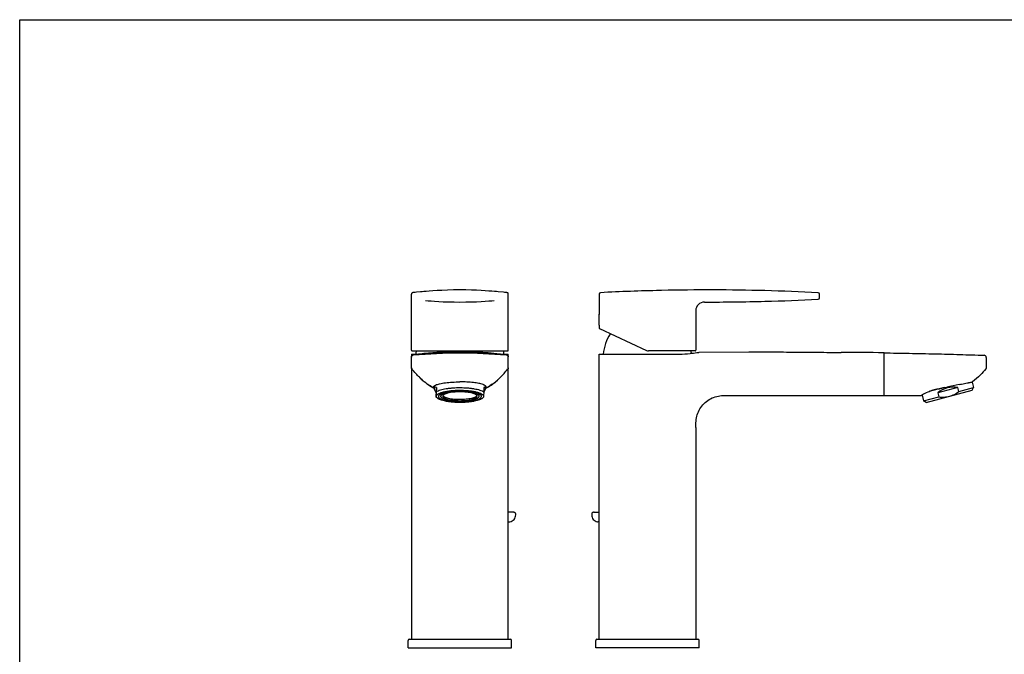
# Model space of a CAD drawing. Header units: millimetres. Extents: x 0 to 841, y 0 to 594.
# Tile 4 of 4: x 0 to 458, y 299 to 594. Entities that reach past the tile are written whole.
import ezdxf

# ---------------------------------------------------------------- set-up
doc = ezdxf.new("R2010")
doc.units = ezdxf.units.MM
doc.header["$LTSCALE"] = 46.255
doc.layers.get('0').update_dxf_attribs({"linetype": 'CONTINUOUS'})

msp = doc.modelspace()

# ---------------------------------------------------------------- linework, layer by layer
at = {"color": 7, "linetype": 'CONTINUOUS'}
for p, q in [((0, 0), (0, 594)), ((0, 594), (841, 594)), ((182.75, 467.09), (182.69, 467.08)), ((182.79, 467.1), (182.75, 467.09)), ((182.75, 467.09), (182.75, 467.09)), ((182.77, 467.09), (182.75, 467.09)), ((182.8, 467.1), (182.77, 467.09)), ((182.79, 467.1), (182.79, 467.1)), ((183.49, 467.16), (182.8, 467.1)), ((182.8, 467.1), (182.8, 467.1)), ((182.8, 467.1), (182.8, 467.1)), ((183.89, 467.2), (183.64, 467.17)), ((224.95, 467.24), (222.5, 467.47)), ((226.33, 467.11), (224.95, 467.24)), ((226.51, 467.1), (225.37, 467.2)), ((226.51, 467.1), (226.51, 467.1)), ((226.52, 467.1), (226.51, 467.1)), ((226.51, 467.1), (226.52, 467.1)), ((226.52, 467.1), (226.56, 467.09)), ((226.52, 467.1), (226.52, 467.1)), ((226.56, 467.09), (226.55, 467.09)), ((226.56, 467.09), (226.56, 467.09)), ((226.64, 467.07), (226.56, 467.09)), ((298.43, 468.1), (297.82, 468.09)), ((182.16, 440.36), (182.16, 466.4)), ((188.69, 463.43), (189.83, 463.33)), ((227.16, 440.36), (227.16, 466.4)), ((269.32, 466.37), (269.32, 457.05)), ((371.82, 464.7), (371.82, 466.37)), ((314.32, 458.72), (314.32, 440.3)), ((269.32, 457.05), (269.33, 456.96)), ((269.33, 452.03), (269.32, 451.95)), ((269.33, 452.03), (269.32, 451.95)), ((269.32, 451.95), (269.32, 450.68)), ((269.49, 450.41), (291.42, 440.19)), ((182.16, 440.36), (182.16, 440.36)), ((182.46, 440), (226.85, 440)), ((202.83, 439.51), (202.01, 439.51)), ((203.66, 439.52), (202.83, 439.51)), ((204.66, 439.52), (203.66, 439.52)), ((205.31, 439.52), (204.66, 439.52)), ((314.02, 440), (292.26, 440)), ((315.82, 439.35), (339, 439.52)), ((339, 439.52), (339, 439.52)), ((182.16, 438.45), (182.16, 437.46)), ((182.16, 438.45), (184.73, 438.45)), ((182.16, 437.64), (182.16, 437.63)), ((182.16, 437.63), (182.16, 437.61)), ((182.16, 437.61), (182.16, 437.6)), ((182.16, 437.6), (182.16, 437.6)), ((182.16, 437.5), (182.16, 437.49)), ((182.16, 432.18), (182.16, 437.22)), ((182.3, 437.82), (182.18, 437.51)), ((182.51, 438.07), (182.3, 437.82)), ((182.78, 438.23), (182.51, 438.07)), ((182.79, 438.23), (182.51, 438.07)), ((183.07, 438.3), (182.78, 438.23)), ((183.09, 438.28), (182.82, 438.22)), ((183.98, 438.38), (183.07, 438.3)), ((183.07, 438.3), (183.07, 438.3)), ((183.07, 438.3), (183.07, 438.3)), ((183.07, 438.3), (183.07, 438.3)), ((183.07, 438.3), (183.07, 438.3)), ((183.07, 438.3), (183.07, 438.3)), ((183.07, 438.3), (183.07, 438.3)), ((183.07, 438.3), (183.07, 438.3)), ((183.09, 438.28), (183.09, 438.28)), ((204.66, 439.22), (204.66, 439.22)), ((221.85, 438.69), (220.49, 438.81)), ((225.33, 438.38), (221.85, 438.69)), ((224.59, 438.45), (227.16, 438.45)), ((226.24, 438.3), (225.32, 438.38)), ((226.22, 438.28), (226.22, 438.28)), ((226.49, 438.22), (226.22, 438.28)), ((226.24, 438.3), (226.24, 438.3)), ((226.24, 438.3), (226.24, 438.3)), ((226.24, 438.3), (226.24, 438.3)), ((226.52, 438.23), (226.24, 438.3)), ((226.24, 438.3), (226.24, 438.3)), ((226.24, 438.3), (226.24, 438.3)), ((226.8, 438.07), (226.52, 438.23)), ((227.15, 437.63), (227.15, 437.64)), ((227.15, 437.62), (227.15, 437.64)), ((227.15, 437.62), (227.15, 437.63)), ((227.15, 437.6), (227.15, 437.62)), ((227.15, 437.6), (227.15, 437.61)), ((227.15, 437.6), (227.15, 437.6)), ((227.15, 437.59), (227.15, 437.6)), ((227.15, 437.58), (227.15, 437.59)), ((227.15, 437.58), (227.15, 437.58)), ((227.15, 437.57), (227.15, 437.58)), ((227.15, 437.56), (227.15, 437.57)), ((227.15, 437.57), (227.15, 437.57)), ((227.15, 437.56), (227.15, 437.56)), ((227.16, 437.42), (227.16, 438.45)), ((227.16, 432.18), (227.16, 437.22)), ((269.32, 305.91), (269.32, 438.45)), ((269.32, 438.45), (306.66, 438.45)), ((401.82, 419.34), (401.82, 439.16)), ((449.32, 436.95), (449.32, 432.19)), ((182.16, 431.86), (182.16, 432)), ((182.16, 431.93), (182.16, 431.91)), ((182.16, 431.91), (182.16, 431.82)), ((182.16, 431.82), (182.16, 431.8)), ((182.16, 431.74), (182.16, 305.91)), ((227.15, 431.91), (227.15, 431.91)), ((227.15, 431.8), (227.15, 431.87)), ((227.16, 431.97), (227.16, 431.86)), ((227.16, 305.91), (227.16, 431.74)), ((192.66, 423.26), (192.66, 423.22)), ((192.66, 423.22), (192.66, 422.73)), ((192.66, 422.73), (192.66, 422.77)), ((193.71, 423.04), (193.6, 420.56)), ((193.71, 421.11), (193.71, 423.04)), ((215.71, 422.98), (215.71, 421.04)), ((216.66, 422.73), (216.65, 422.7)), ((216.66, 423.22), (216.66, 422.73)), ((421.47, 416.02), (442.72, 421.72)), ((429.79, 422.91), (422.82, 421.05)), ((436.07, 423.04), (426.81, 420.56)), ((429.79, 422.91), (431.08, 423.19)), ((436.59, 421.11), (436.07, 423.04)), ((436.59, 421.11), (443.42, 422.94)), ((436.7, 424.37), (436.77, 424.38)), ((440.59, 425.12), (440.79, 425.16)), ((442.72, 421.72), (443.42, 422.94)), ((442.73, 425.53), (443.42, 422.94)), ((193.6, 420.56), (193.6, 418.63)), ((194.06, 418.11), (193.62, 418.52)), ((194.66, 418.9), (194.66, 418.87)), ((195.81, 420.07), (195.81, 418.92)), ((195.81, 418.92), (195.81, 418.94)), ((196.71, 418.94), (196.71, 418.92)), ((212.6, 418.89), (212.61, 418.92)), ((213.51, 418.92), (213.5, 418.89)), ((213.51, 420.06), (213.51, 418.92)), ((214.65, 418.84), (214.66, 418.87)), ((215.25, 418.11), (215.62, 418.45)), ((329.32, 419.34), (419.28, 419.34)), ((419.51, 419.46), (420.24, 416.73)), ((420.24, 416.73), (427.33, 418.63)), ((421.47, 416.02), (420.24, 416.73)), ((426.81, 420.56), (427.33, 418.63)), ((314.32, 404.34), (314.32, 305.91)), ((229.39, 364.99), (227.16, 365.05)), ((230.57, 363.72), (230.57, 364.29)), ((265.91, 364.29), (265.91, 363.72)), ((267.09, 364.99), (269.32, 365.05)), ((227.16, 360.51), (227.75, 360.57)), ((269.32, 360.51), (268.72, 360.57)), ((180.66, 301.91), (180.66, 305.41)), ((181.16, 305.91), (228.16, 305.91)), ((228.66, 301.91), (228.66, 305.41)), ((267.82, 301.91), (267.82, 305.41)), ((268.32, 305.91), (315.32, 305.91)), ((315.82, 301.91), (315.82, 305.41)), ((180.66, 301.91), (228.66, 301.91)), ((315.82, 301.91), (267.82, 301.91))]:
    msp.add_line(p, q, dxfattribs=at)
for points in [[(182.69, 467.08), (182.57, 467.04), (182.43, 466.95), (182.3, 466.82), (182.2, 466.65), (182.16, 466.44), (182.16, 466.4)], [(186.28, 467.42), (184.41, 467.24), (182.81, 467.1)], [(204.66, 468.35), (201.67, 468.32), (198.82, 468.25), (196.28, 468.15), (194, 468.03), (192.02, 467.9), (190.37, 467.78), (189.02, 467.67), (187.94, 467.57), (187.05, 467.49), (186.28, 467.42)], [(222.5, 467.47), (221.67, 467.55), (220.68, 467.63), (219.48, 467.74), (218.06, 467.85), (216.4, 467.96), (214.52, 468.08), (212.43, 468.18), (210.09, 468.27), (207.46, 468.33), (204.66, 468.35)], [(227.16, 466.4), (227.15, 466.43), (227.12, 466.63), (227.02, 466.81), (226.9, 466.94), (226.76, 467.03), (226.64, 467.07)], [(189.83, 463.33), (191.23, 463.23), (192.89, 463.11), (194.8, 462.99), (196.93, 462.89), (199.28, 462.8), (201.91, 462.74), (204.66, 462.72)], [(204.66, 462.72), (207.4, 462.74), (210.03, 462.8), (212.39, 462.89), (214.51, 462.99), (216.42, 463.11), (218.08, 463.23), (219.48, 463.33), (220.62, 463.43)], [(269.32, 450.68), (269.33, 450.59), (269.39, 450.48), (269.49, 450.41)], [(182.16, 440.27), (182.17, 440.23), (182.19, 440.16), (182.25, 440.08), (182.35, 440.02), (182.46, 440)], [(202.01, 439.51), (201.59, 439.5), (201.16, 439.49), (200.72, 439.49), (200.27, 439.48), (199.82, 439.47), (199.35, 439.45), (198.88, 439.44), (198.39, 439.42), (197.89, 439.41), (197.37, 439.39), (196.84, 439.36), (196.3, 439.34), (195.74, 439.31), (195.16, 439.28), (194.57, 439.24), (193.96, 439.2), (193.34, 439.16), (192.71, 439.12), (192.06, 439.07), (191.4, 439.02), (190.72, 438.97), (190.03, 438.91), (189.33, 438.85), (188.61, 438.79), (187.87, 438.73), (187.12, 438.66), (183.64, 438.35)], [(220.49, 438.81), (219.82, 438.87), (219.16, 438.92), (218.5, 438.97), (217.85, 439.03), (217.2, 439.07), (216.56, 439.12), (215.93, 439.16), (215.31, 439.21), (214.69, 439.24), (214.08, 439.28), (213.48, 439.31), (212.89, 439.34), (212.31, 439.37), (211.73, 439.39), (211.16, 439.42), (210.61, 439.44), (210.06, 439.45), (209.52, 439.47), (209, 439.48), (208.48, 439.49), (207.98, 439.5), (207.49, 439.5), (207.01, 439.51), (206.55, 439.51), (206.11, 439.52), (205.31, 439.52)], [(226.85, 440), (226.97, 440.02), (227.06, 440.09), (227.12, 440.17), (227.15, 440.24), (227.15, 440.28), (227.15, 440.31), (227.16, 440.34), (227.16, 440.36)], [(182.82, 438.22), (182.53, 438.06), (182.3, 437.8), (182.18, 437.49)], [(183.09, 438.28), (183.09, 438.28), (183.08, 438.29), (183.08, 438.29), (183.07, 438.3)], [(204.66, 439.22), (198.29, 439.11), (190.86, 438.76), (183.09, 438.28)], [(226.22, 438.28), (218.45, 438.76), (211.02, 439.11), (204.66, 439.22)], [(226.24, 438.3), (226.24, 438.3), (226.24, 438.29), (226.23, 438.29), (226.22, 438.28), (226.22, 438.28)], [(227.13, 437.49), (227.01, 437.8), (226.78, 438.06), (226.49, 438.22)], [(227.13, 437.51), (227.01, 437.83), (226.8, 438.07)], [(227.15, 437.61), (227.15, 437.62), (227.15, 437.62)], [(227.75, 360.57), (227.88, 360.59), (228.43, 360.72), (228.94, 360.95), (229.41, 361.27), (229.82, 361.67), (230.14, 362.13), (230.38, 362.65), (230.53, 363.2), (230.57, 363.72)], [(230.57, 364.29), (230.57, 364.31), (230.54, 364.47), (230.46, 364.62), (230.35, 364.74), (230.22, 364.83), (230.08, 364.89), (229.93, 364.93), (229.76, 364.96), (229.56, 364.99), (229.38, 364.99)], [(267.09, 364.99), (266.92, 364.99), (266.72, 364.96), (266.55, 364.93), (266.39, 364.89), (266.26, 364.83), (266.13, 364.74), (266.01, 364.62), (265.94, 364.47), (265.91, 364.31), (265.91, 364.29)], [(265.91, 363.72), (265.95, 363.2), (266.09, 362.65), (266.33, 362.14), (266.66, 361.68), (267.06, 361.28), (267.53, 360.96), (268.04, 360.73), (268.59, 360.59), (268.73, 360.57)]]:
    msp.add_lwpolyline(points, dxfattribs=at)
for centre, radius, start, end in [((270.02, 466.37), 0.7, 92.9003, 179.9998), ((320.57, -531.7), 1000.05, 91.30367, 92.89953), ((320.57, -531.79), 1000.14, 88.51945, 91.26846), ((320.57, -531.69), 1000.04, 87.10046, 88.51923), ((371.12, 466.37), 0.7, 0.0002, 87.0998), ((318.32, 458.72), 4, 89.8721, 179.9996), ((320.57, 1462.78), 1000.06, 269.87162, 271.48067), ((320.57, 1462.76), 1000.04, 271.48077, 272.89954), ((371.12, 464.7), 0.7, 272.9002, 359.9998), ((291.26, 436.94), 20, 146.3537, 175.6803), ((204.1, 436.94), 20, 171.1938, 175.6803), ((205.21, 436.94), 20, 4.3197, 8.8062), ((292.26, 442), 2, 245, 270), ((292.38, 436.94), 20, 5.5785, 8.8062), ((314.02, 440.3), 0.3, 270, 360), ((183.21, 437.52), 1.05, 175.8438, 176.2753), ((187.04, 437.46), 4.88, 179.6323, 180.0099), ((183.13, 437.12), 0.977, 170.8579, 179.9211), ((183.17, 437.12), 1.02, 162.7824, 170.8771), ((226.03, 437.51), 1.12, 2.6043, 4.3899), ((225.82, 437.5), 1.34, 2.2421, 2.6396), ((221.94, 437.46), 5.22, 359.9611, 0.3593), ((220.76, 437.46), 6.39, 0.014, 0.1662), ((385.21, -1598.56), 2037.79, 89.5331, 90.09544), ((448.32, 436.95), 1, 0.0417, 88.0641), ((223.68, 434.29), 4.21, 321.7711, 322.1831), ((208.53, 450.43), 32.12, 225.2689, 229.2992), ((202.2, 448.81), 29.96, 305.7892, 311.7814), ((200.49, 450.73), 32.53, 311.786, 314.3402), ((208.64, 451.06), 32.68, 239.4836, 240.552), ((208.28, 450.41), 31.94, 240.5509, 240.7239), ((208.28, 450.42), 31.95, 240.5556, 240.7043), ((193.48, 423.46), 1.16, 220.2504, 221.5769), ((201.05, 450.39), 31.91, 299.2675, 299.4129), ((201.04, 450.4), 31.93, 299.2922, 299.4093), ((215.83, 423.46), 1.16, 318.5952, 319.6072), ((200.61, 451.17), 32.8, 299.4149, 300.7242), ((511.1, 53.44), 378.31, 101.3417, 102.2119), ((181.16, 305.41), 0.5, 90, 180), ((228.16, 305.41), 0.5, 0, 90), ((268.32, 305.41), 0.5, 90, 180), ((315.32, 305.41), 0.5, 0, 90)]:
    msp.add_arc(centre, radius, start, end, dxfattribs=at)
for centre, major_axis, ratio, start_param, end_param in [((204.66, 411.14), (11.89, -11.92), 0.13729, 2.85542, 3.266558), ((204.66, 411.14), (11.89, -11.92), 0.13729, -3.004741, -2.60549), ((204.66, 411.14), (11.91, 11.87), 0.126007, -0.124965, 0.274286), ((204.66, 411.14), (11.91, 11.87), 0.126007, -0.523787, -0.136852), ((434.16, 411.14), (6.04, 10.45), 0.988183, 0.368317, 1.190592)]:
    msp.add_ellipse(centre, major_axis=major_axis, ratio=ratio, start_param=start_param, end_param=end_param, dxfattribs=at)
for points, knots in [([(269.46, 454.5), (269.46, 454.66), (269.46, 454.99), (269.45, 455.46), (269.42, 455.9), (269.39, 456.28), (269.37, 456.56), (269.35, 456.74), (269.34, 456.85), (269.33, 456.93), (269.32, 457), (269.32, 457.02), (269.32, 457.05), (269.32, 457.05)], [0, 0, 0, 0, 0.194771, 0.382207, 0.554865, 0.706361, 0.830843, 0.881414, 0.923504, 0.956714, 0.980672, 0.995146, 1, 1, 1, 1]), ([(269.32, 451.95), (269.32, 451.95), (269.32, 451.97), (269.33, 452.01), (269.33, 452.07), (269.34, 452.15), (269.35, 452.26), (269.37, 452.44), (269.39, 452.72), (269.42, 453.1), (269.45, 453.7), (269.46, 454.17), (269.46, 454.5)], [0, 0, 0, 0, 0.004854, 0.019328, 0.043286, 0.076497, 0.118585, 0.169157, 0.293639, 0.445135, 0.617799, 1, 1, 1, 1]), ([(339, 439.52), (340.79, 439.52), (344.37, 439.52), (351.53, 439.52), (360.47, 439.47), (371.16, 439.38), (378.27, 439.28), (381.82, 439.22)], [0, 0, 0, 0, 0.12547, 0.25094, 0.501598, 0.751467, 1, 1, 1, 1]), ([(182.2, 437.51), (182.25, 437.65), (182.4, 437.92), (182.66, 438.1), (182.8, 438.15)], [0, 0, 0, 0, 0.500008, 1, 1, 1, 1]), ([(183.09, 438.12), (182.89, 438.11), (182.5, 437.96), (182.26, 437.61), (182.2, 437.42)], [0, 0, 0, 0, 0.500077, 1, 1, 1, 1]), ([(183.09, 438.21), (186.67, 438.44), (193.85, 438.92), (201.05, 439.16), (204.66, 439.16)], [0, 0, 0, 0, 0.49878, 1, 1, 1, 1]), ([(204.66, 439.06), (201.05, 439.06), (193.85, 438.83), (186.67, 438.35), (183.09, 438.12)], [0, 0, 0, 0, 0.50122, 1, 1, 1, 1]), ([(204.66, 439.16), (208.26, 439.16), (215.46, 438.92), (222.64, 438.44), (226.22, 438.21)], [0, 0, 0, 0, 0.50122, 1, 1, 1, 1]), ([(226.22, 438.12), (222.64, 438.35), (215.46, 438.83), (208.26, 439.06), (204.66, 439.06)], [0, 0, 0, 0, 0.49878, 1, 1, 1, 1]), ([(227.11, 437.42), (227.05, 437.61), (226.81, 437.96), (226.42, 438.11), (226.22, 438.12)], [0, 0, 0, 0, 0.499923, 1, 1, 1, 1]), ([(226.51, 438.15), (226.65, 438.1), (226.91, 437.92), (227.07, 437.65), (227.11, 437.51)], [0, 0, 0, 0, 0.499992, 1, 1, 1, 1]), ([(306.66, 438.45), (308.35, 438.54), (311.09, 438.73), (313.81, 439.05), (314.86, 439.2)], [0, 0, 0, 0, 0.614703, 1, 1, 1, 1]), ([(314.86, 439.2), (314.93, 439.21), (315.07, 439.23), (315.27, 439.26), (315.43, 439.29), (315.57, 439.31), (315.67, 439.33), (315.74, 439.34), (315.78, 439.35), (315.8, 439.35), (315.81, 439.35), (315.82, 439.35), (315.82, 439.35)], [0, 0, 0, 0, 0.232748, 0.435284, 0.607234, 0.748286, 0.858246, 0.936931, 0.964503, 0.984212, 0.996048, 1, 1, 1, 1]), ([(401.82, 439.06), (405.7, 439.02), (413.64, 438.9), (425.37, 438.66), (437, 438.35), (444.57, 438.08), (448.35, 437.95)], [0, 0, 0, 0, 0.250231, 0.51142, 0.756309, 1, 1, 1, 1]), ([(182.16, 432.18), (182.16, 432.16), (182.16, 432.12), (182.16, 432.03), (182.18, 431.92), (182.23, 431.82), (182.29, 431.74), (182.31, 431.71), (182.33, 431.69), (182.33, 431.69)], [0, 0, 0, 0, 0.123589, 0.24852, 0.499305, 0.750141, 0.875096, 0.999452, 1, 1, 1, 1]), ([(182.16, 432.11), (182.16, 432.11), (182.16, 432.14), (182.16, 432.16), (182.16, 432.18)], [0, 0, 0, 0, 0.15425, 1, 1, 1, 1]), ([(182.17, 432), (182.16, 432.02), (182.16, 432.05), (182.16, 432.09), (182.16, 432.11)], [0, 0, 0, 0, 0.467566, 1, 1, 1, 1]), ([(182.33, 431.69), (182.33, 431.69), (182.31, 431.71), (182.29, 431.74), (182.25, 431.79), (182.23, 431.83), (182.22, 431.84)], [0, 0, 0, 0, 0.001618, 0.368792, 0.737739, 1, 1, 1, 1]), ([(192.57, 422.6), (192.19, 422.82), (190.98, 423.54), (188.85, 424.97), (185.91, 427.5), (183.59, 430.08), (182.33, 431.69)], [0, 0, 0, 0, 0.132574, 0.421731, 0.710887, 1, 1, 1, 1]), ([(216.72, 422.59), (217.11, 422.81), (218.33, 423.53), (220.46, 424.97), (223.4, 427.5), (225.72, 430.09), (226.98, 431.69)], [0, 0, 0, 0, 0.134336, 0.422895, 0.711453, 1, 1, 1, 1]), ([(227.16, 432.18), (227.16, 432.16), (227.16, 432.12), (227.15, 432.03), (227.13, 431.92), (227.08, 431.82), (227.03, 431.74), (227, 431.71), (226.98, 431.69)], [0, 0, 0, 0, 0.12422, 0.248935, 0.499278, 0.749675, 0.874408, 1, 1, 1, 1]), ([(449.15, 431.69), (448.34, 430.67), (446.39, 428.53), (444.22, 426.59), (442.97, 425.6)], [0, 0, 0, 0, 0.447164, 1, 1, 1, 1]), ([(449.32, 432.19), (449.32, 432.1), (449.31, 431.91), (449.2, 431.76), (449.15, 431.69)], [0, 0, 0, 0, 0.499956, 1, 1, 1, 1]), ([(189.55, 424.53), (190.2, 424.07), (191.03, 423.52), (191.84, 423.03), (192.05, 422.91)], [0, 0, 0, 0, 0.744052, 1, 1, 1, 1]), ([(192.41, 423.16), (192.41, 423.23), (192.42, 423.31), (192.45, 423.39), (192.46, 423.41)], [0, 0, 0, 0, 0.73978, 1, 1, 1, 1]), ([(192.59, 422.71), (192.56, 422.74), (192.47, 422.88), (192.41, 423.04), (192.41, 423.16)], [0, 0, 0, 0, 0.280912, 1, 1, 1, 1]), ([(192.46, 423.41), (192.53, 423.56), (192.81, 423.86), (193.16, 424.04), (193.36, 424.14)], [0, 0, 0, 0, 0.418253, 1, 1, 1, 1]), ([(192.98, 423.94), (192.89, 423.83), (192.77, 423.67), (192.68, 423.43), (192.66, 423.31), (192.66, 423.26)], [0, 0, 0, 0, 0.536337, 0.773804, 1, 1, 1, 1]), ([(193.36, 424.14), (193.63, 424.27), (194.24, 424.49), (195.74, 424.89), (198.06, 425.25), (201.21, 425.53), (203.47, 425.6), (204.66, 425.6)], [0, 0, 0, 0, 0.076297, 0.17036, 0.406046, 0.690241, 1, 1, 1, 1]), ([(193.66, 418.91), (193.66, 419), (193.71, 419.2), (193.9, 419.48), (194.18, 419.75), (194.56, 420.01), (195.04, 420.26), (195.6, 420.5), (196.26, 420.72), (197.28, 421), (198.72, 421.29), (200.61, 421.54), (202.66, 421.69), (204.78, 421.74), (206.9, 421.68), (208.94, 421.51), (210.81, 421.25), (212.22, 420.95), (213.22, 420.67), (213.85, 420.44), (214.4, 420.2), (214.85, 419.95), (215.21, 419.69), (215.47, 419.42), (215.63, 419.13), (215.66, 418.93), (215.65, 418.84)], [0, 0, 0, 0, 0.012104, 0.02582, 0.042099, 0.061449, 0.084079, 0.110015, 0.139172, 0.171383, 0.244001, 0.32558, 0.413315, 0.504103, 0.594693, 0.681844, 0.762478, 0.833842, 0.865332, 0.893722, 0.918862, 0.94069, 0.959269, 0.974866, 0.988084, 1, 1, 1, 1]), ([(193.66, 418.91), (193.66, 419.03), (193.67, 419.33), (193.69, 420.07), (193.71, 420.67), (193.71, 421.11)], [0, 0, 0, 0, 0.174279, 0.404339, 1, 1, 1, 1]), ([(193.71, 421.11), (193.98, 421.26), (194.59, 421.55), (195.63, 421.9), (196.85, 422.21), (198.24, 422.47), (199.76, 422.68), (201.96, 422.89), (204.79, 422.98), (207.63, 422.87), (209.81, 422.65), (211.31, 422.44), (212.67, 422.16), (213.87, 421.84), (214.87, 421.49), (215.46, 421.2), (215.71, 421.04)], [0, 0, 0, 0, 0.040723, 0.089586, 0.146008, 0.209089, 0.277708, 0.350581, 0.503397, 0.655719, 0.727988, 0.795782, 0.857843, 0.91308, 0.960638, 1, 1, 1, 1]), ([(214.66, 418.87), (214.66, 418.96), (214.62, 419.14), (214.46, 419.4), (214.22, 419.64), (213.89, 419.88), (213.47, 420.1), (212.96, 420.32), (212.38, 420.52), (211.47, 420.78), (210.18, 421.05), (208.48, 421.28), (206.63, 421.42), (204.71, 421.48), (202.79, 421.43), (200.94, 421.29), (199.23, 421.06), (197.92, 420.8), (197, 420.54), (196.41, 420.34), (195.9, 420.13), (195.47, 419.91), (195.13, 419.67), (194.87, 419.43), (194.71, 419.17), (194.66, 418.99), (194.66, 418.9)], [0, 0, 0, 0, 0.01197, 0.025385, 0.041253, 0.060127, 0.082245, 0.107654, 0.136281, 0.167973, 0.23962, 0.320378, 0.407501, 0.497935, 0.588468, 0.675884, 0.757112, 0.829387, 0.861439, 0.89045, 0.916258, 0.938779, 0.958041, 0.974255, 0.987926, 1, 1, 1, 1]), ([(195.81, 418.94), (195.81, 419.02), (195.85, 419.18), (196, 419.41), (196.22, 419.62), (196.53, 419.83), (196.91, 420.03), (197.36, 420.22), (197.88, 420.4), (198.7, 420.62), (199.85, 420.86), (201.37, 421.06), (203.01, 421.18), (204.71, 421.22), (206.41, 421.18), (208.04, 421.05), (209.55, 420.84), (210.69, 420.6), (211.49, 420.38), (212.01, 420.2), (212.45, 420.01), (212.82, 419.81), (213.12, 419.6), (213.34, 419.38), (213.47, 419.15), (213.51, 418.99), (213.51, 418.92)], [0, 0, 0, 0, 0.012074, 0.025745, 0.041958, 0.061221, 0.083741, 0.109549, 0.138561, 0.170613, 0.242887, 0.324116, 0.411532, 0.502065, 0.592498, 0.679622, 0.760379, 0.832027, 0.863718, 0.892346, 0.917754, 0.939872, 0.958747, 0.974615, 0.98803, 1, 1, 1, 1]), ([(215.41, 424.36), (214.78, 424.59), (213.28, 424.95), (210.77, 425.3), (207.82, 425.54), (205.74, 425.6), (204.66, 425.6)], [0, 0, 0, 0, 0.184267, 0.423007, 0.70121, 1, 1, 1, 1]), ([(215.94, 424.14), (215.9, 424.16), (215.73, 424.24), (215.55, 424.31), (215.41, 424.36)], [0, 0, 0, 0, 0.234252, 1, 1, 1, 1]), ([(216.86, 423.39), (216.8, 423.54), (216.51, 423.85), (216.16, 424.04), (215.94, 424.14)], [0, 0, 0, 0, 0.415096, 1, 1, 1, 1]), ([(216.66, 423.22), (216.66, 423.28), (216.64, 423.4), (216.56, 423.65), (216.43, 423.82), (216.34, 423.93)], [0, 0, 0, 0, 0.226939, 0.464054, 1, 1, 1, 1]), ([(216.71, 422.71), (216.74, 422.74), (216.84, 422.88), (216.91, 423.04), (216.91, 423.16)], [0, 0, 0, 0, 0.281251, 1, 1, 1, 1]), ([(219.72, 424.51), (219.09, 424.05), (218.31, 423.54), (217.54, 423.07), (217.37, 422.97)], [0, 0, 0, 0, 0.774126, 1, 1, 1, 1]), ([(425.2, 421.89), (424.98, 421.83), (424.16, 421.58), (423.36, 421.28), (422.78, 421.04)], [0, 0, 0, 0, 0.266573, 1, 1, 1, 1]), ([(426.82, 422.29), (426.68, 422.26), (426.14, 422.14), (425.6, 422.01), (425.2, 421.89)], [0, 0, 0, 0, 0.256215, 1, 1, 1, 1]), ([(426.82, 422.29), (427.06, 422.33), (428.05, 422.54), (429.04, 422.75), (429.79, 422.91)], [0, 0, 0, 0, 0.243825, 1, 1, 1, 1]), ([(432.22, 418.91), (432.61, 419.01), (433.4, 419.27), (434.89, 419.95), (435.93, 420.62), (436.59, 421.11)], [0, 0, 0, 0, 0.250097, 0.500203, 1, 1, 1, 1]), ([(436.77, 424.38), (437.13, 424.45), (438.4, 424.7), (439.68, 424.95), (440.59, 425.12)], [0, 0, 0, 0, 0.283434, 1, 1, 1, 1]), ([(440.79, 425.16), (440.96, 425.2), (441.27, 425.26), (441.71, 425.34), (442.08, 425.41), (442.39, 425.48), (442.61, 425.52), (442.75, 425.55), (442.83, 425.57), (442.89, 425.58), (442.93, 425.59), (442.95, 425.59), (442.97, 425.6), (442.97, 425.6)], [0, 0, 0, 0, 0.228715, 0.429769, 0.601897, 0.744102, 0.855599, 0.899592, 0.935656, 0.96376, 0.983872, 0.995963, 1, 1, 1, 1]), ([(193.6, 418.63), (193.6, 418.62), (193.6, 418.59), (193.61, 418.55), (193.61, 418.53), (193.62, 418.52), (193.62, 418.52)], [0, 0, 0, 0, 0.392703, 0.693648, 0.89715, 1, 1, 1, 1]), ([(193.62, 418.52), (193.62, 418.51), (193.63, 418.54), (193.63, 418.56), (193.64, 418.61), (193.64, 418.66), (193.65, 418.73), (193.65, 418.81), (193.65, 418.87), (193.66, 418.91)], [0, 0, 0, 0, 0.046896, 0.117224, 0.221649, 0.361401, 0.537512, 0.750344, 1, 1, 1, 1]), ([(194.06, 418.11), (193.99, 418.17), (193.88, 418.29), (193.74, 418.49), (193.67, 418.7), (193.65, 418.84), (193.66, 418.91)], [0, 0, 0, 0, 0.290735, 0.547796, 0.780094, 1, 1, 1, 1]), ([(215.25, 418.11), (215.17, 418.03), (214.97, 417.87), (214.62, 417.66), (214.22, 417.46), (213.55, 417.18), (212.58, 416.88), (211.26, 416.58), (209.77, 416.34), (208.14, 416.16), (206.42, 416.05), (204.66, 416.01), (202.89, 416.05), (201.17, 416.16), (199.54, 416.34), (198.05, 416.58), (196.73, 416.88), (195.76, 417.18), (195.1, 417.46), (194.69, 417.66), (194.34, 417.87), (194.14, 418.03), (194.06, 418.11)], [0, 0, 0, 0, 0.016046, 0.034459, 0.055318, 0.078619, 0.132274, 0.19456, 0.264166, 0.339495, 0.418746, 0.499991, 0.581236, 0.660489, 0.735819, 0.805428, 0.867716, 0.921374, 0.944677, 0.965537, 0.983952, 1, 1, 1, 1]), ([(194.66, 418.87), (194.66, 418.79), (194.69, 418.6), (194.85, 418.35), (195.09, 418.1), (195.43, 417.86), (195.85, 417.64), (196.35, 417.42), (196.93, 417.22), (197.84, 416.96), (199.13, 416.7), (200.83, 416.46), (202.68, 416.32), (204.6, 416.27), (206.52, 416.31), (208.37, 416.45), (210.08, 416.68), (211.39, 416.94), (212.31, 417.2), (212.9, 417.4), (213.41, 417.61), (213.84, 417.84), (214.18, 418.07), (214.44, 418.32), (214.6, 418.57), (214.65, 418.75), (214.65, 418.84)], [0, 0, 0, 0, 0.01197, 0.025385, 0.041253, 0.060127, 0.082245, 0.107654, 0.136281, 0.167973, 0.23962, 0.320378, 0.407501, 0.497935, 0.588468, 0.675884, 0.757112, 0.829387, 0.861439, 0.89045, 0.916258, 0.938779, 0.958041, 0.974255, 0.987926, 1, 1, 1, 1]), ([(213.5, 418.89), (213.5, 418.81), (213.46, 418.65), (213.31, 418.42), (213.09, 418.21), (212.78, 418), (212.4, 417.8), (211.95, 417.61), (211.43, 417.44), (210.61, 417.21), (209.46, 416.98), (207.94, 416.77), (206.3, 416.65), (204.6, 416.61), (202.9, 416.66), (201.27, 416.78), (199.77, 416.99), (198.62, 417.23), (197.82, 417.46), (197.3, 417.63), (196.86, 417.82), (196.49, 418.03), (196.19, 418.23), (195.98, 418.45), (195.84, 418.68), (195.81, 418.84), (195.81, 418.92)], [0, 0, 0, 0, 0.012074, 0.025745, 0.041958, 0.061221, 0.083741, 0.109549, 0.138561, 0.170613, 0.242887, 0.324116, 0.411532, 0.502065, 0.592498, 0.679622, 0.760379, 0.832027, 0.863718, 0.892346, 0.917754, 0.939872, 0.958747, 0.974615, 0.98803, 1, 1, 1, 1]), ([(212.61, 418.92), (212.61, 418.98), (212.58, 419.13), (212.45, 419.33), (212.26, 419.53), (211.99, 419.72), (211.66, 419.9), (211.26, 420.07), (210.8, 420.23), (210.08, 420.43), (209.05, 420.65), (207.7, 420.83), (206.23, 420.95), (204.7, 420.99), (203.17, 420.95), (201.7, 420.84), (200.34, 420.66), (199.3, 420.45), (198.57, 420.25), (198.1, 420.09), (197.7, 419.92), (197.36, 419.74), (197.08, 419.55), (196.88, 419.36), (196.75, 419.15), (196.71, 419.01), (196.71, 418.94)], [0, 0, 0, 0, 0.01197, 0.025385, 0.041253, 0.060127, 0.082245, 0.107653, 0.136281, 0.167972, 0.23962, 0.320377, 0.4075, 0.497934, 0.588467, 0.675883, 0.757111, 0.829386, 0.861438, 0.89045, 0.916258, 0.938778, 0.958041, 0.974255, 0.987927, 1, 1, 1, 1]), ([(196.71, 418.92), (196.71, 418.85), (196.73, 418.7), (196.86, 418.5), (197.05, 418.3), (197.32, 418.12), (197.65, 417.94), (198.05, 417.77), (198.51, 417.6), (199.24, 417.4), (200.26, 417.19), (201.61, 417), (203.08, 416.89), (204.61, 416.85), (206.14, 416.88), (207.61, 416.99), (208.97, 417.17), (210.01, 417.38), (210.74, 417.59), (211.21, 417.74), (211.61, 417.91), (211.96, 418.09), (212.23, 418.28), (212.43, 418.47), (212.57, 418.68), (212.6, 418.82), (212.6, 418.89)], [0, 0, 0, 0, 0.01197, 0.025385, 0.041253, 0.060127, 0.082245, 0.107653, 0.136281, 0.167972, 0.23962, 0.320377, 0.4075, 0.497934, 0.588467, 0.675883, 0.757111, 0.829386, 0.861438, 0.89045, 0.916258, 0.938778, 0.958041, 0.974255, 0.987927, 1, 1, 1, 1]), ([(212.56, 419.17), (212.5, 419.03), (212.32, 418.83), (212.02, 418.62), (211.72, 418.45), (211.36, 418.29), (210.78, 418.08), (209.93, 417.85), (208.79, 417.63), (207.51, 417.47), (206.13, 417.37), (204.71, 417.33), (203.29, 417.36), (201.91, 417.46), (200.62, 417.61), (199.47, 417.83), (198.61, 418.05), (198.01, 418.26), (197.65, 418.42), (197.34, 418.59), (197.08, 418.76), (196.89, 418.94), (196.8, 419.08), (196.77, 419.14)], [0, 0, 0, 0, 0.028045, 0.045929, 0.06668, 0.090353, 0.116902, 0.178114, 0.2489, 0.327292, 0.410976, 0.497415, 0.58396, 0.667959, 0.746864, 0.818335, 0.880374, 0.907374, 0.931511, 0.952729, 0.971062, 0.986686, 1, 1, 1, 1]), ([(215.65, 418.84), (215.65, 418.78), (215.63, 418.65), (215.55, 418.46), (215.42, 418.28), (215.31, 418.16), (215.25, 418.11)], [0, 0, 0, 0, 0.219451, 0.453275, 0.711129, 1, 1, 1, 1]), ([(215.65, 418.84), (215.65, 418.78), (215.65, 418.7), (215.64, 418.61), (215.64, 418.56), (215.63, 418.51), (215.63, 418.48), (215.63, 418.46), (215.62, 418.45), (215.62, 418.45)], [0, 0, 0, 0, 0.42842, 0.596791, 0.734791, 0.843084, 0.92256, 0.974249, 1, 1, 1, 1]), ([(215.71, 421.04), (215.7, 420.61), (215.69, 420), (215.67, 419.26), (215.66, 418.97), (215.65, 418.84)], [0, 0, 0, 0, 0.595662, 0.825722, 1, 1, 1, 1]), ([(314.32, 404.34), (314.32, 405.34), (314.33, 407.36), (314.89, 410.36), (316.14, 413.17), (318.05, 415.6), (320.48, 417.51), (323.28, 418.77), (326.29, 419.33), (328.31, 419.34), (329.32, 419.34)], [0, 0, 0, 0, 0.123864, 0.24815, 0.373585, 0.499808, 0.625819, 0.750989, 0.875476, 1, 1, 1, 1]), ([(422.78, 421.04), (421.9, 420.68), (420.73, 420.11), (419.58, 419.5), (419.28, 419.34)], [0, 0, 0, 0, 0.736689, 1, 1, 1, 1]), ([(427.33, 418.63), (428.14, 418.53), (429.38, 418.47), (431.01, 418.63), (431.82, 418.8), (432.22, 418.91)], [0, 0, 0, 0, 0.499798, 0.749904, 1, 1, 1, 1])]:
    msp.add_open_spline(points, degree=3, knots=knots, dxfattribs=at)
for points in [[(182.16, 437.59), (182.16, 437.56), (182.16, 437.53), (182.16, 437.5)], [(182.16, 437.22), (182.16, 437.32), (182.17, 437.42), (182.2, 437.51)], [(182.8, 438.15), (182.9, 438.19), (182.99, 438.21), (183.09, 438.21)], [(226.22, 438.21), (226.32, 438.21), (226.42, 438.19), (226.51, 438.15)], [(227.11, 437.51), (227.14, 437.42), (227.16, 437.32), (227.16, 437.22)], [(227.16, 437.12), (227.16, 437.22), (227.14, 437.32), (227.11, 437.42)], [(227.15, 437.56), (227.16, 437.53), (227.16, 437.5), (227.16, 437.48)], [(216.91, 423.16), (216.91, 423.24), (216.89, 423.32), (216.86, 423.39)]]:
    msp.add_open_spline(points, degree=3, dxfattribs=at)

doc.saveas('drawing.dxf')
